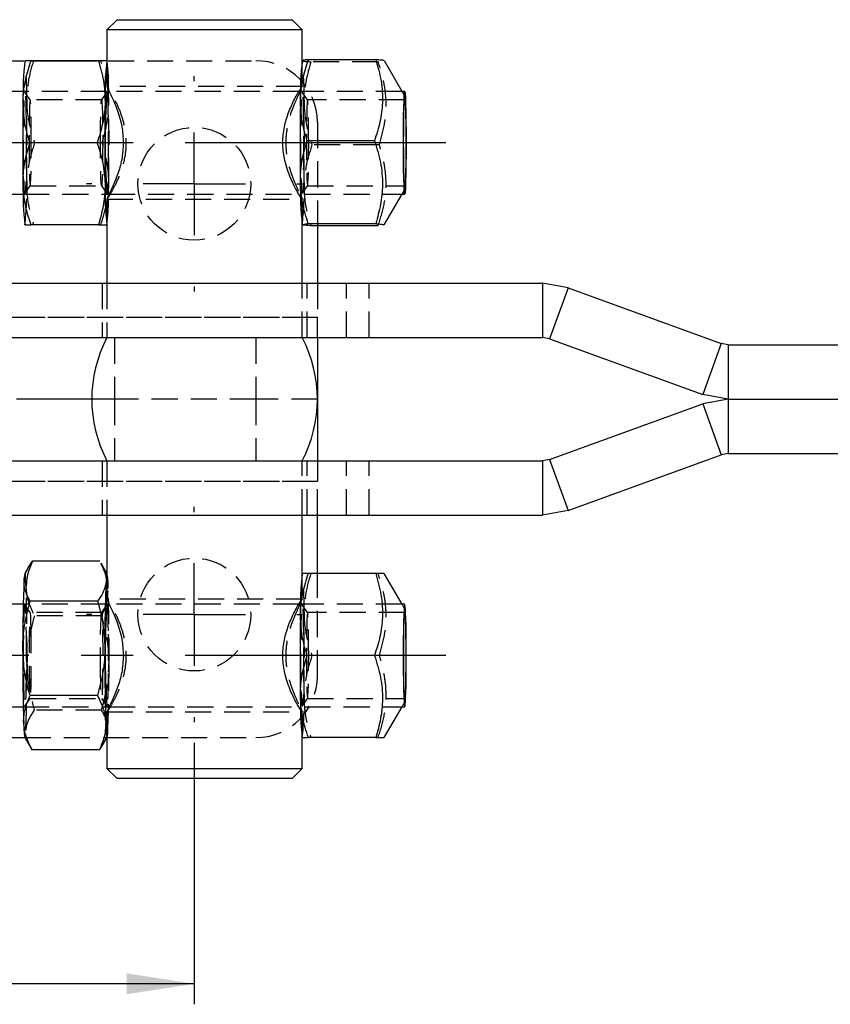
# Model space of a CAD drawing. Extents: x 33 to 403, y 99 to 261.
# Tile 3 of 21: x 116 to 155, y 99 to 147. Entities that reach past the tile are written whole.
import ezdxf

# ---------------------------------------------------------------- set-up
doc = ezdxf.new("R2010")
doc.units = 0
doc.linetypes.add('CENTERX2', pattern=[20.32, 12.7, -2.54, 2.54, -2.54])
doc.linetypes.add('HIDDEN', pattern=[1.905, 1.27, -0.635])
doc.layers.get('0').update_dxf_attribs({"linetype": 'CONTINUOUS'})
doc.styles.add('SLDTEXTSTYLE0', font='TXT', dxfattribs={"width": 0.75})
doc.dimstyles.new('SLDDIMSTYLE2', dxfattribs={"dimtxt": 3.5, "dimasz": 3.302, "dimexe": 0, "dimexo": 0.0625, "dimgap": 0.875, "dimtad": 1, "dimdec": 3, "dimrnd": 1e-09, "dimzin": 12, "dimtxsty": 'SLDTEXTSTYLE0', "dimsah": 1, "dimcen": 0.09, "dimazin": 3, "dimtfac": 1, "dimtdec": 3, "dimtofl": 0, "dimtmove": 0, "dimatfit": 3, "dimtolj": 1, "dimtzin": 12})

# ---------------------------------------------------------------- blocks, each defined once
blk = doc.blocks.new('_D_9')
at = {"color": 179, "linetype": 'CONTINUOUS'}
for p, q in [((100.259, 111.45), (100.259, 98.7)), ((124.259, 111.45), (124.259, 98.7)), ((124.259, 99.7), (100.259, 99.7))]:
    blk.add_line(p, q, dxfattribs=at)
for points in [[(100.259, 99.7), (103.561, 99.192), (103.561, 100.208)], [(124.259, 99.7), (120.957, 100.208), (120.957, 99.192)]]:
    blk.add_solid(points, dxfattribs=at)
at = {"color": 179, "linetype": 'CONTINUOUS', "insert": (108.198, 104.212, -5.655), "char_height": 3.5, "attachment_point": 1, "style": 'SLDTEXTSTYLE0'}
blk.add_mtext('24', dxfattribs=at)
blk = doc.blocks.new('SW_CENTERMARKSYMBOL_6')
at = {"color": 0, "linetype": 'CONTINUOUS'}
for p, q in [((0, 5), (0, 5.25)), ((0, 0), (0, 2.5)), ((-5, 0), (-5.25, 0)), ((0, 0), (-2.5, 0)), ((0, 0), (0, -2.5)), ((0, 0), (2.5, 0)), ((5, 0), (5.25, 0)), ((0, -5), (0, -5.25))]:
    blk.add_line(p, q, dxfattribs=at)
blk = doc.blocks.new('SW_CENTERMARKSYMBOL_7')
at = {"color": 0, "linetype": 'CONTINUOUS'}
for p, q in [((0, 5), (0, 5.25)), ((0, 0), (0, 2.5)), ((-5, 0), (-5.25, 0)), ((0, 0), (-2.5, 0)), ((0, 0), (0, -2.5)), ((0, 0), (2.5, 0)), ((5, 0), (5.25, 0)), ((0, -5), (0, -5.25))]:
    blk.add_line(p, q, dxfattribs=at)

msp = doc.modelspace()

# ---------------------------------------------------------------- linework, layer by layer
at = {"color": 7, "linetype": 'CONTINUOUS'}
for p, q in [((120.4963, 146.6999), (119.9963, 146.1999)), ((120.4963, 146.6999), (129.0213, 146.6999)), ((129.5213, 146.1999), (129.0213, 146.6999)), ((119.9963, 146.1999), (119.9963, 143.4377)), ((129.5213, 146.1999), (119.9963, 146.1999)), ((129.5213, 144.7091), (129.5213, 146.1999)), ((97.2588, 144.7), (115.9483, 144.7)), ((115.9969, 144.6999), (115.9946, 144.6959)), ((119.5814, 144.6999), (116.297, 144.6999)), ((116.355, 144.7), (119.5235, 144.7)), ((129.5202, 144.7048), (129.5151, 144.6959)), ((133.1042, 144.7494), (129.8198, 144.7494)), ((134.3855, 143.1999), (133.5223, 144.697)), ((115.919, 143.1999), (72.5385, 143.1999)), ((120.1077, 143.1999), (119.9978, 143.1999)), ((120.078, 143.1999), (120.0757, 143.306)), ((129.4395, 143.1999), (129.3535, 143.1999)), ((129.4429, 143.2689), (129.4098, 143.1999)), ((134.518, 143.1999), (134.3841, 143.1999)), ((119.5221, 140.6999), (116.2377, 140.6999)), ((133.0427, 140.8009), (129.7583, 140.8009)), ((72.5385, 138.1999), (115.919, 138.1999)), ((119.9963, 137.982), (119.9963, 133.8499)), ((119.9978, 138.1999), (120.1073, 138.1999)), ((120.0757, 138.0932), (120.078, 138.1999)), ((129.4192, 138.1814), (129.4428, 138.1311)), ((133.5178, 136.695), (134.3855, 138.1999)), ((134.3841, 138.1999), (134.518, 138.1999)), ((115.9946, 136.7039), (115.9969, 136.6999)), ((119.5814, 136.6999), (116.297, 136.6999)), ((129.5151, 136.7039), (129.5157, 136.7028)), ((129.5213, 133.8499), (129.5213, 136.6996)), ((133.0997, 136.7514), (129.8153, 136.7514)), ((133.2182, 136.6504), (129.9338, 136.6504)), ((130.2588, 136.6504), (130.2588, 133.8499)), ((99.3037, 133.8499), (141.2286, 133.8499)), ((141.2286, 133.8499), (141.2286, 131.1999)), ((142.477, 133.6298), (141.2286, 133.8499)), ((142.477, 133.6298), (141.5707, 131.1396)), ((142.477, 133.6298), (149.949, 130.9102)), ((101.6652, 131.1999), (141.2286, 131.1999)), ((130.2588, 131.1999), (130.2588, 128.1999)), ((141.5707, 131.1396), (141.2286, 131.1999)), ((141.5707, 131.1396), (149.0426, 128.42)), ((149.949, 130.9102), (149.0426, 128.42)), ((150.291, 130.8499), (149.949, 130.9102)), ((150.291, 130.8499), (150.291, 128.1999)), ((150.291, 130.8499), (156.9974, 130.8499)), ((119.2588, 128.1999), (115.5956, 128.1999)), ((130.2588, 128.1999), (130.2588, 125.1999)), ((150.291, 128.1999), (149.0426, 128.42)), ((150.291, 128.1999), (149.0426, 127.9798)), ((150.291, 128.1999), (150.291, 125.5499)), ((150.291, 128.1999), (156.7274, 128.1999)), ((141.5707, 125.2602), (149.0426, 127.9798)), ((149.0426, 127.9798), (149.949, 125.4896)), ((142.477, 122.77), (149.949, 125.4896)), ((150.291, 125.5499), (149.949, 125.4896)), ((150.291, 125.5499), (156.9595, 125.5499)), ((101.6652, 125.1999), (141.2286, 125.1999)), ((141.5707, 125.2602), (141.2286, 125.1999)), ((141.2286, 125.1999), (141.2286, 122.5499)), ((141.5707, 125.2602), (142.477, 122.77)), ((99.3037, 122.5499), (141.2286, 122.5499)), ((119.9963, 122.5499), (119.9963, 118.4377)), ((129.5213, 119.6999), (129.5213, 122.5499)), ((130.2588, 119.6999), (130.2588, 122.5499)), ((142.477, 122.77), (141.2286, 122.5499)), ((116.1809, 120.019), (115.9946, 119.6959)), ((119.6513, 120.3001), (116.3669, 120.3001)), ((119.9963, 119.7066), (119.7113, 120.2008)), ((129.5174, 119.6999), (129.5151, 119.6959)), ((133.1019, 119.6999), (129.8176, 119.6999)), ((134.3855, 118.1999), (133.5206, 119.6999)), ((115.919, 118.1999), (72.5385, 118.1999)), ((119.5437, 118.359), (116.2594, 118.359)), ((120.1077, 118.1999), (119.9978, 118.1999)), ((129.4395, 118.1999), (129.3535, 118.1999)), ((129.4429, 118.2691), (129.4098, 118.1999)), ((134.518, 118.1999), (134.3841, 118.1999)), ((133.0427, 115.6999), (129.7583, 115.6999)), ((119.5331, 113.7588), (116.2487, 113.7588)), ((72.5385, 113.1999), (115.919, 113.1999)), ((119.9963, 112.982), (119.9963, 110.1999)), ((119.9978, 113.1999), (120.1073, 113.1999)), ((129.4219, 113.1756), (129.4429, 113.1309)), ((133.5206, 111.6999), (134.3855, 113.1999)), ((134.3841, 113.1999), (134.518, 113.1999)), ((97.2588, 111.6998), (115.9969, 111.6998)), ((115.9946, 111.7039), (116.2857, 111.1989)), ((119.8161, 111.3808), (119.9963, 111.6932)), ((129.5151, 111.7039), (129.5174, 111.6999)), ((129.5213, 110.1999), (129.5213, 111.6999)), ((133.1019, 111.6999), (129.8176, 111.6999)), ((116.2847, 111.2061), (116.3456, 111.0997)), ((119.63, 111.0997), (116.3456, 111.0997)), ((119.9963, 110.1999), (120.4963, 109.6999)), ((119.9963, 110.1999), (129.5213, 110.1999)), ((129.0213, 109.6999), (129.5213, 110.1999)), ((129.0213, 109.6999), (120.4963, 109.6999))]:
    msp.add_line(p, q, dxfattribs=at)
at = {"color": 7, "linetype": 'HIDDEN'}
for p, q in [((119.6999, 144.6999), (119.5814, 144.6999)), ((119.9978, 144.6999), (119.9963, 144.6994)), ((120.0024, 144.6959), (120.0001, 144.6999)), ((120.0558, 144.7), (127.2588, 144.7)), ((129.5213, 143.431), (129.5213, 144.7091)), ((133.2227, 144.6484), (129.9383, 144.6484)), ((119.9978, 143.1999), (115.919, 143.1999)), ((116.261, 142.7985), (116.0015, 143.1695)), ((119.9955, 143.1695), (119.736, 142.7985)), ((129.5197, 143.4499), (119.9978, 143.4499)), ((129.3535, 143.1999), (120.1077, 143.1999)), ((134.3841, 143.1999), (129.4395, 143.1999)), ((129.5197, 143.4499), (129.5121, 143.431)), ((129.7815, 142.7985), (129.522, 143.1695)), ((134.5206, 142.9656), (134.3855, 143.1999)), ((119.7379, 142.7999), (116.259, 142.7999)), ((134.518, 142.7999), (129.7796, 142.7999)), ((130.2588, 141.7), (130.2588, 136.6504)), ((119.7592, 140.6999), (119.5221, 140.6999)), ((133.2797, 140.5989), (129.9953, 140.5989)), ((116.0015, 138.2303), (116.261, 138.6013)), ((116.259, 138.5999), (119.7379, 138.5999)), ((119.736, 138.6013), (119.9955, 138.2303)), ((129.522, 138.2303), (129.7815, 138.6013)), ((129.7796, 138.5999), (134.518, 138.5999)), ((134.3855, 138.1999), (134.5206, 138.4342)), ((115.919, 138.1999), (119.9978, 138.1999)), ((119.9978, 137.9499), (129.5197, 137.9499)), ((120.1073, 138.1999), (134.3841, 138.1999)), ((129.5183, 137.9523), (129.4445, 138.0513)), ((129.5213, 136.6996), (129.5213, 137.9687)), ((119.6999, 136.6999), (119.5814, 136.6999)), ((119.9963, 136.7004), (119.9978, 136.6999)), ((120.0001, 136.6999), (120.0024, 136.7039)), ((119.7588, 133.8499), (119.7588, 131.1999)), ((119.9963, 133.8499), (119.9963, 131.1999)), ((129.5213, 131.1999), (129.5213, 133.8499)), ((129.7588, 131.1999), (129.7588, 133.8499)), ((130.2588, 133.8499), (130.2588, 132.1999)), ((131.6772, 131.1999), (131.6772, 133.8499)), ((132.7841, 131.1999), (132.7841, 133.8499)), ((94.2588, 132.1999), (130.2588, 132.1999)), ((94.7588, 132.1999), (130.2588, 132.1999)), ((130.2588, 131.1999), (130.2588, 132.1999)), ((120.3671, 131.1999), (120.3671, 128.1999)), ((127.2588, 131.1999), (127.2588, 128.1999)), ((120.3671, 128.1999), (119.2588, 128.1999)), ((127.2588, 128.1999), (120.3671, 128.1999)), ((120.3671, 128.1999), (120.3671, 125.1999)), ((130.2588, 128.1999), (127.2588, 128.1999)), ((127.2588, 128.1999), (127.2588, 125.1999)), ((119.7588, 125.1999), (119.7588, 122.5499)), ((119.9963, 125.1999), (119.9963, 122.5499)), ((129.5213, 122.5499), (129.5213, 125.1999)), ((129.7588, 122.5499), (129.7588, 125.1999)), ((130.2588, 125.1999), (130.2588, 124.1999)), ((131.6772, 122.5499), (131.6772, 125.1999)), ((132.7841, 122.5499), (132.7841, 125.1999)), ((94.2588, 124.1999), (130.2588, 124.1999)), ((94.7588, 124.1999), (130.2588, 124.1999)), ((130.2588, 122.5499), (130.2588, 124.1999)), ((120.0024, 119.6959), (119.9963, 119.7066)), ((129.5213, 118.431), (129.5213, 119.6999)), ((130.2588, 114.6998), (130.2588, 119.6999)), ((133.2205, 119.6999), (133.1019, 119.6999)), ((119.9978, 118.1999), (115.919, 118.1999)), ((116.261, 117.7985), (116.0015, 118.1695)), ((119.9955, 118.1695), (119.736, 117.7985)), ((129.5197, 118.4499), (119.9978, 118.4499)), ((129.3535, 118.1999), (120.1077, 118.1999)), ((134.3841, 118.1999), (129.4395, 118.1999)), ((129.5197, 118.4499), (129.5121, 118.431)), ((129.7815, 117.7985), (129.522, 118.1695)), ((134.5206, 117.9656), (134.3855, 118.1999)), ((119.7379, 117.7999), (116.259, 117.7999)), ((119.7482, 117.641), (116.4639, 117.641)), ((134.518, 117.7999), (129.7796, 117.7999)), ((133.2798, 115.6999), (133.0427, 115.6999)), ((116.0015, 113.2303), (116.261, 113.6013)), ((116.259, 113.5999), (119.7379, 113.5999)), ((119.736, 113.6013), (119.9955, 113.2303)), ((129.522, 113.2303), (129.7815, 113.6013)), ((129.7796, 113.5999), (134.518, 113.5999)), ((134.3855, 113.1999), (134.5206, 113.4342)), ((115.919, 113.1999), (119.9978, 113.1999)), ((119.7376, 113.0408), (116.4532, 113.0408)), ((119.9978, 112.9499), (129.5197, 112.9499)), ((120.1073, 113.1999), (134.3841, 113.1999)), ((129.5213, 111.6999), (129.5213, 112.9687)), ((115.9969, 111.6998), (127.2588, 111.6998)), ((119.9963, 111.6932), (120.0024, 111.7039)), ((133.2205, 111.6999), (133.1019, 111.6999))]:
    msp.add_line(p, q, dxfattribs=at)
at = {"color": 179, "linetype": 'CENTERX2'}
for p, q in [((136.518, 140.6999), (70.5385, 140.6999)), ((136.518, 115.6999), (70.5385, 115.6999))]:
    msp.add_line(p, q, dxfattribs=at)
at = {"color": 7, "linetype": 'HIDDEN', "flags": 128}
for points in [[(116.0626, 140.6999), (116.061, 140.15), (116.0563, 139.6277), (116.0487, 139.1591), (116.0387, 138.7678), (116.0267, 138.4734), (116.0133, 138.2906), (115.9991, 138.2286), (115.985, 138.2906), (115.9716, 138.4734), (115.9596, 138.7678), (115.9495, 139.1591), (115.942, 139.6277), (115.9373, 140.15), (115.9357, 140.6999), (115.9373, 141.2498), (115.942, 141.7721), (115.9495, 142.2407), (115.9596, 142.632), (115.9716, 142.9264), (115.985, 143.1092), (115.9991, 143.1712), (116.0133, 143.1092), (116.0267, 142.9264), (116.0387, 142.632), (116.0487, 142.2407), (116.0563, 141.7721), (116.061, 141.2498), (116.0626, 140.6999)], [(119.9955, 143.1695), (119.9978, 143.1712), (120.0119, 143.1092), (120.0253, 142.9264), (120.0374, 142.632), (120.0474, 142.2407), (120.055, 141.7721), (120.0597, 141.2498), (120.0612, 140.6999)], [(120.0867, 142.6999), (120.0793, 143.1349), (120.078, 143.1999)], [(129.5831, 140.6459), (129.5812, 140.0974), (129.5762, 139.5792), (129.5684, 139.1172), (129.5581, 138.7346), (129.5459, 138.4504), (129.5324, 138.2791), (129.5183, 138.2292), (129.5042, 138.3032), (129.4909, 138.4973), (129.4791, 138.8019), (129.4692, 139.2017), (129.4619, 139.6766), (129.4576, 140.2028), (129.4563, 140.7539), (129.4582, 141.3024), (129.4632, 141.8206), (129.471, 142.2826), (129.4812, 142.6652), (129.4934, 142.9493), (129.5069, 143.1207), (129.5211, 143.1706), (129.5351, 143.0966), (129.5484, 142.9025), (129.5603, 142.5979), (129.5701, 142.1981), (129.5774, 141.7232), (129.5818, 141.197), (129.5831, 140.6459)], [(116.3129, 140.6999), (116.3113, 141.2025), (116.3067, 141.6758), (116.2994, 142.0925), (116.2896, 142.4282), (116.2781, 142.6634), (116.2655, 142.7846), (116.2525, 142.7846), (116.2399, 142.6634), (116.2284, 142.4282), (116.2187, 142.0925), (116.2113, 141.6758), (116.2067, 141.2025), (116.2051, 140.6999), (116.2067, 140.1973), (116.2113, 139.724), (116.2187, 139.3073), (116.2284, 138.9716), (116.2399, 138.7364), (116.2525, 138.6152), (116.2655, 138.6152), (116.2781, 138.7364), (116.2896, 138.9716), (116.2994, 139.3073), (116.3067, 139.724), (116.3113, 140.1973), (116.3129, 140.6999)], [(119.684, 140.6999), (119.6856, 141.2025), (119.6902, 141.6758), (119.6976, 142.0925), (119.7073, 142.4282), (119.7188, 142.6634), (119.7314, 142.7846), (119.7444, 142.7846), (119.7571, 142.6634), (119.7686, 142.4282), (119.7783, 142.0925), (119.7857, 141.6758), (119.7903, 141.2025), (119.7918, 140.6999), (119.7903, 140.1973), (119.7857, 139.724), (119.7783, 139.3073), (119.7686, 138.9716), (119.7571, 138.7364), (119.7444, 138.6152), (119.7314, 138.6152), (119.7188, 138.7364), (119.7073, 138.9716), (119.6976, 139.3073), (119.6902, 139.724), (119.6856, 140.1973), (119.684, 140.6999)], [(129.8334, 140.654), (129.8322, 141.1578), (129.8278, 141.6349), (129.8207, 142.0578), (129.8111, 142.4017), (129.7998, 142.6467), (129.7872, 142.7786), (129.7742, 142.7896), (129.7616, 142.6792), (129.7499, 142.4538), (129.74, 142.1265), (129.7324, 141.7162), (129.7275, 141.2469), (129.7257, 140.7458), (129.727, 140.242), (129.7313, 139.7649), (129.7384, 139.342), (129.748, 138.9981), (129.7594, 138.7531), (129.7719, 138.6212), (129.7849, 138.6102), (129.7976, 138.7205), (129.8092, 138.946), (129.8191, 139.2733), (129.8267, 139.6836), (129.8316, 140.1529), (129.8334, 140.654)], [(120.0612, 140.6999), (120.0597, 140.15), (120.055, 139.6277), (120.0474, 139.1591), (120.0374, 138.7678), (120.0253, 138.4734), (120.0119, 138.2906), (119.9978, 138.2286), (119.9955, 138.2303)], [(120.078, 138.1999), (120.0793, 138.2649), (120.0867, 138.6999)], [(116.0582, 118.9705), (116.0468, 119.2431), (116.0345, 119.4551), (116.0216, 119.6028), (116.0084, 119.6838), (115.9949, 119.6965), (115.9946, 119.6959)], [(116.0567, 116.7384), (116.0612, 116.2134), (116.0626, 115.6626), (116.0608, 115.1137), (116.0559, 114.5942), (116.0481, 114.1301), (116.0379, 113.7448), (116.0258, 113.4575), (116.0123, 113.2826), (115.9982, 113.2289), (115.9841, 113.2992), (115.9708, 113.4898), (115.9588, 113.7912), (115.949, 114.1884), (115.9416, 114.6613), (115.9371, 115.1864), (115.9357, 115.7372), (115.9375, 116.2861), (115.9424, 116.8056), (115.9502, 117.2697), (115.9603, 117.655), (115.9725, 117.9423), (115.986, 118.1172), (116.0001, 118.1709), (116.0142, 118.1006), (116.0275, 117.91), (116.0394, 117.6086), (116.0493, 117.2114), (116.0567, 116.7384)], [(119.9955, 118.1695), (119.9988, 118.1709), (120.0129, 118.1006), (120.0262, 117.91), (120.0381, 117.6086), (120.048, 117.2114), (120.0554, 116.7384)], [(129.5831, 115.6999), (129.5815, 115.15), (129.5768, 114.6277), (129.5693, 114.1591), (129.5592, 113.7678), (129.5472, 113.4734), (129.5338, 113.2906), (129.5197, 113.2286), (129.5056, 113.2906), (129.4922, 113.4734), (129.4801, 113.7678), (129.4701, 114.1591), (129.4625, 114.6277), (129.4578, 115.15), (129.4563, 115.6999), (129.4578, 116.2498), (129.4625, 116.7721), (129.4701, 117.2407), (129.4801, 117.632), (129.4922, 117.9264), (129.5056, 118.1092), (129.5197, 118.1712), (129.5338, 118.1092), (129.5472, 117.9264), (129.5592, 117.632), (129.5693, 117.2407), (129.5768, 116.7721), (129.5815, 116.2498), (129.5831, 115.6999)], [(116.3079, 116.5824), (116.3011, 117.0128), (116.2918, 117.3669), (116.2806, 117.6241), (116.2682, 117.7695), (116.2552, 117.7946), (116.2424, 117.6979), (116.2306, 117.4852), (116.2205, 117.1687), (116.2126, 116.7668), (116.2074, 116.3029), (116.2052, 115.804), (116.2061, 115.299), (116.2101, 114.8174), (116.217, 114.387), (116.2262, 114.0329), (116.2374, 113.7757), (116.2499, 113.6303), (116.2629, 113.6052), (116.2756, 113.7019), (116.2874, 113.9146), (116.2975, 114.2311), (116.3054, 114.633), (116.3106, 115.0969), (116.3128, 115.5958), (116.3119, 116.1008), (116.3079, 116.5824)], [(119.689, 114.8174), (119.685, 115.299), (119.6841, 115.804), (119.6863, 116.3029), (119.6915, 116.7668), (119.6994, 117.1687), (119.7096, 117.4852), (119.7214, 117.6979), (119.7341, 117.7946), (119.7471, 117.7695), (119.7595, 117.6241), (119.7707, 117.3669), (119.78, 117.0128), (119.7868, 116.5824), (119.7908, 116.1008), (119.7918, 115.5958), (119.7896, 115.0969), (119.7844, 114.633), (119.7765, 114.2311), (119.7663, 113.9146), (119.7545, 113.7019), (119.7418, 113.6052), (119.7288, 113.6303), (119.7164, 113.7757), (119.7052, 114.0329), (119.6959, 114.387), (119.689, 114.8174)], [(129.8335, 115.6999), (129.8319, 116.2025), (129.8273, 116.6758), (129.8199, 117.0925), (129.8102, 117.4282), (129.7987, 117.6634), (129.7861, 117.7846), (129.7731, 117.7846), (129.7604, 117.6634), (129.7489, 117.4282), (129.7392, 117.0925), (129.7318, 116.6758), (129.7272, 116.2025), (129.7257, 115.6999), (129.7272, 115.1973), (129.7318, 114.724), (129.7392, 114.3073), (129.7489, 113.9716), (129.7604, 113.7364), (129.7731, 113.6152), (129.7861, 113.6152), (129.7987, 113.7364), (129.8102, 113.9716), (129.8199, 114.3073), (129.8273, 114.724), (129.8319, 115.1973), (129.8335, 115.6999)], [(120.0554, 116.7384), (120.0599, 116.2134), (120.0612, 115.6626), (120.0594, 115.1137), (120.0545, 114.5942), (120.0468, 114.1301), (120.0366, 113.7448), (120.0245, 113.4575), (120.011, 113.2826), (119.9969, 113.2289), (119.9955, 113.2303)]]:
    msp.add_lwpolyline(points, dxfattribs=at)
at = {"color": 7, "linetype": 'CONTINUOUS', "flags": 128}
for points in [[(134.5822, 140.6999), (134.5807, 140.1625), (134.5763, 139.6502), (134.5691, 139.187), (134.5596, 138.7945), (134.5481, 138.4911), (134.5352, 138.291), (134.5215, 138.2036), (134.5077, 138.2328), (134.4943, 138.3775), (134.482, 138.6307), (134.4715, 138.9806), (134.4631, 139.411), (134.4572, 139.9016), (134.4542, 140.4296), (134.4542, 140.9702), (134.4572, 141.4982), (134.4631, 141.9888), (134.4715, 142.4191), (134.482, 142.7691), (134.4943, 143.0223), (134.5077, 143.167), (134.5215, 143.1962), (134.5352, 143.1088), (134.5481, 142.9087), (134.5596, 142.6053), (134.5691, 142.2128), (134.5763, 141.7496), (134.5807, 141.2373), (134.5822, 140.6999)], [(134.5762, 140.6503), (134.5744, 140.1287), (134.5695, 139.638), (134.5618, 139.2044), (134.5518, 138.8515), (134.5399, 138.5983), (134.5269, 138.4583), (134.5134, 138.4392), (134.5001, 138.542), (134.4878, 138.7611), (134.4772, 139.0847), (134.4687, 139.4954), (134.4629, 139.971), (134.4601, 140.4859), (134.4604, 141.0124), (134.4638, 141.522), (134.4701, 141.9873), (134.479, 142.3832), (134.49, 142.6883), (134.5026, 142.8863), (134.5159, 142.9664), (134.5294, 142.9242), (134.5423, 142.7622), (134.5538, 142.489), (134.5634, 142.1194), (134.5706, 141.6732), (134.575, 141.1745), (134.5762, 140.6503)], [(134.5719, 140.654), (134.5701, 140.1529), (134.5652, 139.6836), (134.5576, 139.2733), (134.5477, 138.946), (134.536, 138.7205), (134.5234, 138.6102), (134.5104, 138.6212), (134.4978, 138.7531), (134.4865, 138.9981), (134.4769, 139.342), (134.4698, 139.7649), (134.4654, 140.242), (134.4642, 140.7458), (134.466, 141.2469), (134.4709, 141.7162), (134.4785, 142.1265), (134.4884, 142.4538), (134.5, 142.6792), (134.5127, 142.7896), (134.5257, 142.7786), (134.5382, 142.6467), (134.5496, 142.4017), (134.5591, 142.0578), (134.5663, 141.6349), (134.5706, 141.1578), (134.5719, 140.654)], [(134.5822, 115.6999), (134.5807, 116.2373), (134.5763, 116.7496), (134.5691, 117.2128), (134.5596, 117.6053), (134.5481, 117.9087), (134.5352, 118.1088), (134.5215, 118.1962), (134.5077, 118.167), (134.4943, 118.0223), (134.482, 117.7691), (134.4715, 117.4191), (134.4631, 116.9888), (134.4572, 116.4982), (134.4542, 115.9702), (134.4542, 115.4296), (134.4572, 114.9016), (134.4631, 114.411), (134.4715, 113.9806), (134.482, 113.6307), (134.4943, 113.3775), (134.5077, 113.2328), (134.5215, 113.2036), (134.5352, 113.291), (134.5481, 113.4911), (134.5596, 113.7945), (134.5691, 114.187), (134.5763, 114.6502), (134.5807, 115.1625), (134.5822, 115.6999)], [(134.5762, 115.6999), (134.5747, 115.1769), (134.5701, 114.682), (134.5626, 114.2421), (134.5528, 113.8807), (134.5411, 113.6174), (134.5281, 113.4664), (134.5147, 113.4358), (134.5013, 113.5272), (134.4889, 113.7358), (134.4781, 114.0503), (134.4694, 114.4536), (134.4633, 114.9242), (134.4602, 115.4366), (134.4602, 115.9632), (134.4633, 116.4756), (134.4694, 116.9462), (134.4781, 117.3495), (134.4889, 117.664), (134.5013, 117.8726), (134.5147, 117.964), (134.5281, 117.9334), (134.5411, 117.7824), (134.5528, 117.5191), (134.5626, 117.1577), (134.5701, 116.7178), (134.5747, 116.2229), (134.5762, 115.6999)], [(134.5719, 115.6999), (134.5704, 115.1973), (134.5658, 114.724), (134.5584, 114.3073), (134.5487, 113.9716), (134.5371, 113.7364), (134.5245, 113.6152), (134.5115, 113.6152), (134.4989, 113.7364), (134.4874, 113.9716), (134.4777, 114.3073), (134.4703, 114.724), (134.4657, 115.1973), (134.4641, 115.6999), (134.4657, 116.2025), (134.4703, 116.6758), (134.4777, 117.0925), (134.4874, 117.4282), (134.4989, 117.6634), (134.5115, 117.7846), (134.5245, 117.7846), (134.5371, 117.6634), (134.5487, 117.4282), (134.5584, 117.0925), (134.5658, 116.6758), (134.5704, 116.2025), (134.5719, 115.6999)]]:
    msp.add_lwpolyline(points, dxfattribs=at)
at = {"color": 7, "linetype": 'HIDDEN'}
for centre in [(124.2588, 138.7), (124.2588, 117.6998)]:
    msp.add_circle(centre, 2.75, dxfattribs=at)
at = {"color": 7, "linetype": 'CONTINUOUS'}
for centre, radius, start, end in [((130.6936, 143.0447), 14.7874, 173.57325, 181.33612), ((135.2916, 143.0297), 15.3862, 173.7698, 181.22811), ((142.2858, 143.1378), 12.859, 173.02664, 181.61582), ((157.7978, 140.6999), 37.8829, 176.26221, 183.73779), ((259.546, 140.6999), 143.6497, 179.202259, 180.797741), ((263.546, 140.6999), 143.6511, 179.202267, 180.797733), ((272.9705, 140.6951), 143.5536, 179.169758, 180.765927), ((146.2806, 138.4493), 16.8541, 178.88878, 185.95447), ((130.6936, 138.3551), 14.7874, 178.66387, 186.42675), ((135.2916, 138.3701), 15.3862, 178.77189, 186.2302), ((125.7292, 128.1999), 6.4704, 152.37733, 207.62267), ((123.7883, 128.1999), 6.4704, 332.37733, 27.62267), ((117.7403, 119.3269), 1.7843, 168.06371, 179.91565), ((121.0554, 119.3931), 1.1026, 163.86938, 183.30505), ((144.214, 118.0447), 14.7872, 173.57318, 181.33613), ((192.1211, 116.3173), 76.2246, 177.735221, 180.19423), ((196.1209, 116.3173), 76.2258, 177.735236, 180.194207), ((157.7936, 115.6999), 37.8787, 176.2618, 183.7382), ((273.0696, 115.6999), 143.6527, 179.202276, 180.797724), ((221.8616, 115.5034), 105.9662, 179.699623, 181.662395), ((225.8632, 115.5034), 105.9691, 179.699654, 181.662371), ((144.214, 113.3551), 14.7872, 178.66387, 186.42681), ((119.5621, 112.3368), 3.6232, 178.53762, 190.06113), ((123.1149, 112.3133), 3.1783, 177.90774, 191.11832)]:
    msp.add_arc(centre, radius, start, end, dxfattribs=at)
at = {"color": 7, "linetype": 'HIDDEN'}
for centre, radius, start, end in [((101.3047, 143.0447), 14.7873, 358.66387, 6.42676), ((112.0548, 143.557), 8.0248, 358.2078, 8.18812), ((127.2588, 141.7), 3, 0, 90), ((112.7579, 142.9505), 16.8549, 358.88895, 5.95429), ((-27.5478, 140.6999), 143.6497, 359.202259, 0.797741), ((-23.5521, 140.6999), 143.6527, 359.202276, 0.797724), ((-13.9192, 140.7048), 143.5418, 359.169665, 0.765966), ((101.3048, 138.3551), 14.7873, 353.57323, 1.33613), ((116.7536, 138.262), 12.859, 353.02668, 1.61588), ((108.8326, 138.0227), 11.2433, 353.24327, 0.35921), ((117.3203, 119.1097), 2.7401, 357.08797, 12.4281), ((114.8252, 118.0447), 14.7874, 358.66387, 6.42672), ((10.1359, 115.8964), 105.967, 359.699631, 1.662388), ((14.132, 115.8964), 105.9696, 359.699651, 1.66236), ((-14.0302, 115.6999), 143.6527, 359.202276, 0.797724), ((39.8775, 115.0825), 76.2243, 357.735212, 0.194231), ((43.8761, 115.0825), 76.2244, 357.735213, 0.19423), ((127.2588, 114.6998), 3, 270, 0), ((114.8252, 113.3551), 14.7874, 353.57329, 1.33613), ((119.1574, 111.9894), 0.8872, 340.98692, 5.22867)]:
    msp.add_arc(centre, radius, start, end, dxfattribs=at)
at = {"color": 7, "linetype": 'CONTINUOUS'}
for points, knots in [([(115.9102, 142.6999), (115.9114, 142.7473), (115.9199, 143.1063), (116.0079, 143.7831), (116.2001, 144.3925), (116.297, 144.6999)], [0, 0, 0, 0, 0.0700477, 0.5307624, 1, 1, 1, 1]), ([(116.297, 144.6999), (116.2562, 144.6999), (116.143, 144.6999), (116.0194, 144.6999), (116.0103, 144.6999), (116.0062, 144.6999)], [0, 0, 0, 0, 0.2372225, 0.6569144, 1, 1, 1, 1]), ([(119.5814, 144.6999), (119.6764, 144.3751), (119.8682, 143.7195), (119.8953, 143.0418), (119.9089, 142.6999)], [0, 0, 0, 0, 0.4954579, 1, 1, 1, 1]), ([(119.9978, 144.6999), (119.9782, 144.6999), (119.9387, 144.6999), (119.7689, 144.6999), (119.6308, 144.6999), (119.5814, 144.6999)], [0, 0, 0, 0, 0.387516, 0.7807763, 1, 1, 1, 1]), ([(129.4319, 142.7752), (129.4331, 142.8219), (129.4418, 143.1763), (129.5302, 143.8445), (129.7227, 144.446), (129.8198, 144.7494)], [0, 0, 0, 0, 0.0700474, 0.5307623, 1, 1, 1, 1]), ([(129.8198, 144.7494), (129.7789, 144.7458), (129.6655, 144.7358), (129.5347, 144.719), (129.5262, 144.7057), (129.5219, 144.6989)], [0, 0, 0, 0, 0.2192242, 0.6070735, 1, 1, 1, 1]), ([(133.1042, 144.7494), (133.202, 144.4067), (133.3998, 143.7139), (133.4601, 142.6874), (133.3328, 141.7061), (133.14, 141.1045), (133.0427, 140.8009)], [0, 0, 0, 0, 0.2645953, 0.5349276, 0.7653327, 1, 1, 1, 1]), ([(133.4985, 144.697), (133.4977, 144.7021), (133.4954, 144.7162), (133.3181, 144.7337), (133.1533, 144.7458), (133.1042, 144.7494)], [0, 0, 0, 0, 0.2917144, 0.7888299, 1, 1, 1, 1]), ([(120.0016, 143.4377), (120.0112, 143.4103), (120.0311, 143.3529), (120.2228, 142.9705), (120.4865, 142.3667), (120.7472, 141.5738), (120.7846, 140.9685), (120.8011, 140.6999)], [0, 0, 0, 0, 0.1746218, 0.3655364, 0.5775897, 0.8125362, 1, 1, 1, 1]), ([(129.4445, 138.0513), (129.4407, 138.0562), (129.4103, 138.0956), (129.2272, 138.403), (128.94, 138.9724), (128.664, 139.7474), (128.5476, 140.5999), (128.6135, 141.3906), (128.8237, 142.1347), (129.1126, 142.7899), (129.3636, 143.2304), (129.4266, 143.3198), (129.4447, 143.3455)], [0, 0, 0, 0, 0.0153534, 0.1241755, 0.2444318, 0.3784298, 0.4835912, 0.5889459, 0.6920156, 0.8110822, 0.9457788, 1, 1, 1, 1]), ([(116.2377, 140.6999), (116.1427, 141.0247), (115.951, 141.6803), (115.9239, 142.358), (115.9102, 142.6999)], [0, 0, 0, 0, 0.4954581, 1, 1, 1, 1]), ([(119.9089, 142.6999), (119.9078, 142.6525), (119.8992, 142.2935), (119.8112, 141.6166), (119.6191, 141.0073), (119.5221, 140.6999)], [0, 0, 0, 0, 0.0700474, 0.5307622, 1, 1, 1, 1]), ([(129.7583, 140.8009), (129.6635, 141.1215), (129.4721, 141.7687), (129.4454, 142.4376), (129.4319, 142.7752)], [0, 0, 0, 0, 0.495458, 1, 1, 1, 1]), ([(115.9102, 138.6999), (115.91, 138.7473), (115.9079, 139.1063), (115.9758, 139.7831), (116.1499, 140.3925), (116.2377, 140.6999)], [0, 0, 0, 0, 0.0700474, 0.5307624, 1, 1, 1, 1]), ([(119.5221, 140.6999), (119.6268, 140.3751), (119.838, 139.7195), (119.8851, 139.0418), (119.9089, 138.6999)], [0, 0, 0, 0, 0.4954579, 1, 1, 1, 1]), ([(120.8011, 140.6999), (120.7835, 140.421), (120.7483, 139.8644), (120.5124, 139.1049), (120.2432, 138.4667), (120.0243, 138.0363), (120.0162, 137.9976), (120.013, 137.982)], [0, 0, 0, 0, 0.1947317, 0.3885523, 0.6042257, 0.8405764, 1, 1, 1, 1]), ([(129.4297, 138.7761), (129.4294, 138.8241), (129.4275, 139.1875), (129.4959, 139.8728), (129.6703, 140.4896), (129.7583, 140.8009)], [0, 0, 0, 0, 0.0700473, 0.5307624, 1, 1, 1, 1]), ([(133.0427, 140.8009), (133.1508, 140.4494), (133.3693, 139.7389), (133.4605, 138.6861), (133.3627, 137.6797), (133.1879, 137.0627), (133.0997, 136.7514)], [0, 0, 0, 0, 0.2645952, 0.5349276, 0.7653326, 1, 1, 1, 1]), ([(129.8153, 136.7514), (129.7109, 137.0802), (129.5001, 137.7439), (129.4533, 138.43), (129.4297, 138.7761)], [0, 0, 0, 0, 0.4954578, 1, 1, 1, 1]), ([(116.297, 136.6999), (116.1924, 137.0247), (115.9812, 137.6803), (115.934, 138.358), (115.9102, 138.6999)], [0, 0, 0, 0, 0.4954578, 1, 1, 1, 1]), ([(119.9089, 138.6999), (119.9092, 138.6525), (119.9113, 138.2935), (119.8433, 137.6166), (119.6692, 137.0073), (119.5814, 136.6999)], [0, 0, 0, 0, 0.0700474, 0.5307626, 1, 1, 1, 1]), ([(116.006, 136.6999), (116.0099, 136.6999), (116.0188, 136.6999), (116.142, 136.6999), (116.2562, 136.6999), (116.297, 136.6999)], [0, 0, 0, 0, 0.3373272, 0.7628126, 1, 1, 1, 1]), ([(119.5814, 136.6999), (119.6308, 136.6999), (119.7677, 136.6999), (119.9379, 136.6999), (119.9778, 136.6999), (119.9978, 136.6999)], [0, 0, 0, 0, 0.2192243, 0.6070735, 1, 1, 1, 1]), ([(129.5174, 136.7009), (129.5215, 136.7075), (129.5297, 136.7208), (129.66, 136.7376), (129.7744, 136.7477), (129.8153, 136.7514)], [0, 0, 0, 0, 0.3875159, 0.7807763, 1, 1, 1, 1]), ([(129.9338, 136.6504), (129.7739, 136.663), (129.5639, 136.6797), (129.5264, 136.6968), (129.5174, 136.7009)], [0, 0, 0, 0, 0.7614488, 1, 1, 1, 1]), ([(133.0997, 136.7514), (133.149, 136.7477), (133.3112, 136.7358), (133.4975, 136.717), (133.4983, 136.7017), (133.4986, 136.6951)], [0, 0, 0, 0, 0.1970432, 0.64934243, 1, 1, 1, 1]), ([(115.956, 119.3295), (115.9645, 119.4079), (116.0002, 119.7363), (116.2084, 120.0563), (116.3669, 120.3001)], [0, 0, 0, 0, 0.2385512, 1, 1, 1, 1]), ([(119.6937, 120.194), (119.8051, 119.9854), (119.9574, 119.7004), (119.9552, 119.4079), (119.9547, 119.3295)], [0, 0, 0, 0, 0.7320567, 1, 1, 1, 1]), ([(129.4308, 117.6999), (129.4319, 117.7473), (129.4405, 118.1063), (129.5285, 118.7831), (129.7206, 119.3925), (129.8176, 119.6999)], [0, 0, 0, 0, 0.0700474, 0.5307625, 1, 1, 1, 1]), ([(129.8176, 119.6999), (129.7767, 119.6999), (129.6636, 119.6999), (129.5399, 119.6999), (129.5308, 119.6999), (129.5267, 119.6999)], [0, 0, 0, 0, 0.2372224, 0.6569146, 1, 1, 1, 1]), ([(133.1019, 119.6999), (133.2, 119.3527), (133.3981, 118.6509), (133.459, 117.611), (133.3323, 116.6169), (133.1398, 116.0074), (133.0427, 115.6999)], [0, 0, 0, 0, 0.2645951, 0.5349274, 0.7653326, 1, 1, 1, 1]), ([(133.4989, 119.6999), (133.4984, 119.6999), (133.4973, 119.6999), (133.3161, 119.6999), (133.1511, 119.6999), (133.1019, 119.6999)], [0, 0, 0, 0, 0.3162033, 0.796131, 1, 1, 1, 1]), ([(116.2594, 118.359), (116.218, 118.4284), (116.1035, 118.6206), (115.971, 118.944), (115.961, 119.2005), (115.956, 119.3295)], [0, 0, 0, 0, 0.2192242, 0.6070736, 1, 1, 1, 1]), ([(119.9547, 119.3295), (119.9358, 119.2022), (119.8977, 118.9458), (119.7298, 118.6223), (119.5928, 118.4284), (119.5437, 118.359)], [0, 0, 0, 0, 0.3875158, 0.7807763, 1, 1, 1, 1]), ([(115.8969, 116.0589), (115.8974, 116.1134), (115.9016, 116.5263), (115.9814, 117.3047), (116.1661, 118.0054), (116.2594, 118.359)], [0, 0, 0, 0, 0.0700478, 0.5307626, 1, 1, 1, 1]), ([(119.5437, 118.359), (119.6427, 117.9855), (119.8424, 117.2315), (119.8778, 116.4521), (119.8956, 116.0589)], [0, 0, 0, 0, 0.4954576, 1, 1, 1, 1]), ([(120.0016, 118.4377), (120.0112, 118.4103), (120.0311, 118.3529), (120.2228, 117.9705), (120.4865, 117.3667), (120.7472, 116.5738), (120.7846, 115.9685), (120.8011, 115.6999)], [0, 0, 0, 0, 0.17462186, 0.3655364, 0.57758951, 0.81253625, 1, 1, 1, 1]), ([(129.4446, 113.0511), (129.4408, 113.056), (129.4104, 113.0955), (129.2272, 113.403), (128.94, 113.9724), (128.664, 114.7474), (128.5476, 115.5999), (128.6135, 116.3906), (128.8237, 117.1347), (129.1126, 117.7899), (129.3636, 118.2304), (129.4266, 118.3198), (129.4447, 118.3454)], [0, 0, 0, 0, 0.0155438, 0.1243466, 0.2445816, 0.3785559, 0.4836986, 0.5890346, 0.6920862, 0.8111316, 0.9458043, 1, 1, 1, 1]), ([(129.7583, 115.6999), (129.6633, 116.0247), (129.4715, 116.6803), (129.4444, 117.358), (129.4308, 117.6999)], [0, 0, 0, 0, 0.4954578, 1, 1, 1, 1]), ([(116.2487, 113.7588), (116.1498, 114.1324), (115.95, 114.8863), (115.9147, 115.6657), (115.8969, 116.0589)], [0, 0, 0, 0, 0.4954578, 1, 1, 1, 1]), ([(119.8956, 116.0589), (119.895, 116.0044), (119.8908, 115.5916), (119.811, 114.8131), (119.6263, 114.1124), (119.5331, 113.7588)], [0, 0, 0, 0, 0.0700474, 0.5307624, 1, 1, 1, 1]), ([(120.8011, 115.6999), (120.7835, 115.421), (120.7483, 114.8644), (120.5124, 114.1049), (120.2432, 113.4667), (120.0243, 113.0363), (120.0162, 112.9976), (120.013, 112.982)], [0, 0, 0, 0, 0.1947317, 0.3885522, 0.6042255, 0.8405764, 1, 1, 1, 1]), ([(129.4308, 113.6999), (129.4305, 113.7473), (129.4284, 114.1063), (129.4964, 114.7831), (129.6704, 115.3925), (129.7583, 115.6999)], [0, 0, 0, 0, 0.0700474, 0.5307623, 1, 1, 1, 1]), ([(133.0427, 115.6999), (133.151, 115.3527), (133.3699, 114.6509), (133.4616, 113.611), (133.3644, 112.6169), (133.19, 112.0074), (133.1019, 111.6999)], [0, 0, 0, 0, 0.2645951, 0.5349275, 0.7653326, 1, 1, 1, 1]), ([(115.94, 112.4293), (115.9393, 112.4608), (115.9338, 112.6994), (115.9954, 113.1494), (116.1638, 113.5545), (116.2487, 113.7588)], [0, 0, 0, 0, 0.0700475, 0.5307624, 1, 1, 1, 1]), ([(119.5331, 113.7588), (119.6408, 113.5429), (119.8582, 113.1071), (119.9117, 112.6566), (119.9387, 112.4293)], [0, 0, 0, 0, 0.4954581, 1, 1, 1, 1]), ([(129.8176, 111.6999), (129.7129, 112.0247), (129.5017, 112.6803), (129.4546, 113.358), (129.4308, 113.6999)], [0, 0, 0, 0, 0.4954578, 1, 1, 1, 1]), ([(116.3456, 111.0997), (116.238, 111.3157), (116.0206, 111.7515), (115.967, 112.202), (115.94, 112.4293)], [0, 0, 0, 0, 0.4954578, 1, 1, 1, 1]), ([(119.9387, 112.4293), (119.9394, 112.3978), (119.9449, 112.1591), (119.8833, 111.7092), (119.715, 111.3041), (119.63, 111.0997)], [0, 0, 0, 0, 0.0700476, 0.5307626, 1, 1, 1, 1]), ([(119.63, 111.0997), (119.6821, 111.1689), (119.7534, 111.2634), (119.7992, 111.3604), (119.8115, 111.3864)], [0, 0, 0, 0, 0.7314921, 1, 1, 1, 1]), ([(129.5266, 111.6999), (129.5305, 111.6999), (129.5393, 111.6999), (129.6625, 111.6999), (129.7767, 111.6999), (129.8176, 111.6999)], [0, 0, 0, 0, 0.3373273, 0.7628127, 1, 1, 1, 1]), ([(133.1019, 111.6999), (133.1511, 111.6999), (133.3132, 111.6999), (133.4955, 111.6999), (133.4973, 111.6999), (133.4981, 111.6999)], [0, 0, 0, 0, 0.2038641, 0.6718207, 1, 1, 1, 1])]:
    msp.add_open_spline(points, degree=3, knots=knots, dxfattribs=at)
at = {"color": 7, "linetype": 'HIDDEN'}
for points, knots in [([(116.4156, 144.6999), (116.3205, 144.3751), (116.1288, 143.7195), (116.1017, 143.0418), (116.088, 142.6999)], [0, 0, 0, 0, 0.495458, 1, 1, 1, 1]), ([(120.0867, 142.6999), (120.0856, 142.7473), (120.0771, 143.1063), (119.989, 143.7831), (119.7969, 144.3925), (119.6999, 144.6999)], [0, 0, 0, 0, 0.0700477, 0.5307623, 1, 1, 1, 1]), ([(129.5219, 144.6989), (129.5309, 144.6949), (129.5684, 144.6778), (129.7784, 144.6611), (129.9383, 144.6484)], [0, 0, 0, 0, 0.2385513, 1, 1, 1, 1]), ([(129.9383, 144.6484), (129.8431, 144.3196), (129.651, 143.6559), (129.6235, 142.9698), (129.6097, 142.6237)], [0, 0, 0, 0, 0.4954582, 1, 1, 1, 1]), ([(133.2797, 140.5989), (133.3779, 140.9504), (133.5765, 141.6609), (133.638, 142.7137), (133.5118, 143.7201), (133.3197, 144.3371), (133.2227, 144.6484)], [0, 0, 0, 0, 0.2645951, 0.5349273, 0.7653325, 1, 1, 1, 1]), ([(120.0021, 137.9523), (120.0295, 137.9873), (120.0845, 138.0578), (120.3245, 138.4642), (120.6275, 139.0859), (120.8872, 139.8859), (120.9702, 140.744), (120.8764, 141.5216), (120.6503, 142.2502), (120.3446, 142.9037), (120.0889, 143.3345), (119.9749, 143.5006), (119.9999, 143.4418), (120.0016, 143.4377)], [0, 0, 0, 0, 0.0923291, 0.1855011, 0.2894077, 0.4038311, 0.4915473, 0.5793239, 0.6681042, 0.7719509, 0.8866351, 0.9920062, 1, 1, 1, 1]), ([(129.4098, 143.1999), (129.3739, 143.1263), (129.2803, 142.9345), (129.0239, 142.3571), (128.7827, 141.5804), (128.6895, 140.7225), (128.7658, 139.9384), (128.9654, 139.2076), (129.2312, 138.5648), (129.3573, 138.3077), (129.4192, 138.1814)], [0, 0, 0, 0, 0.0856359, 0.2232306, 0.3759567, 0.4941563, 0.6125003, 0.730365, 0.8675382, 1, 1, 1, 1]), ([(129.4688, 143.3236), (129.4685, 143.3227), (129.4661, 143.3165), (129.4536, 143.2908), (129.4429, 143.2689)], [0, 0, 0, 0, 0.1451589, 1, 1, 1, 1]), ([(129.4447, 143.3455), (129.4708, 143.3858), (129.5107, 143.4475), (129.5174, 143.4493), (129.5197, 143.4499)], [0, 0, 0, 0, 0.6544896, 1, 1, 1, 1]), ([(116.088, 142.6999), (116.0892, 142.6525), (116.0977, 142.2935), (116.1857, 141.6166), (116.3779, 141.0073), (116.4748, 140.6999)], [0, 0, 0, 0, 0.0700475, 0.5307622, 1, 1, 1, 1]), ([(119.7592, 140.6999), (119.8542, 141.0247), (120.046, 141.6803), (120.0731, 142.358), (120.0867, 142.6999)], [0, 0, 0, 0, 0.4954581, 1, 1, 1, 1]), ([(129.6097, 142.6237), (129.6108, 142.5757), (129.6191, 142.2123), (129.7068, 141.527), (129.8986, 140.9102), (129.9953, 140.5989)], [0, 0, 0, 0, 0.0700476, 0.5307624, 1, 1, 1, 1]), ([(116.4748, 140.6999), (116.3702, 140.3751), (116.159, 139.7195), (116.1118, 139.0418), (116.088, 138.6999)], [0, 0, 0, 0, 0.495458, 1, 1, 1, 1]), ([(120.0867, 138.6999), (120.087, 138.7473), (120.0891, 139.1063), (120.0211, 139.7831), (119.8471, 140.3925), (119.7592, 140.6999)], [0, 0, 0, 0, 0.0700475, 0.5307623, 1, 1, 1, 1]), ([(129.9953, 140.5989), (129.8905, 140.2783), (129.679, 139.6311), (129.6314, 138.9622), (129.6074, 138.6246)], [0, 0, 0, 0, 0.4954577, 1, 1, 1, 1]), ([(133.2182, 136.6504), (133.3267, 136.993), (133.546, 137.6859), (133.6383, 138.7124), (133.5417, 139.6937), (133.3676, 140.2953), (133.2797, 140.5989)], [0, 0, 0, 0, 0.2645952, 0.5349275, 0.7653328, 1, 1, 1, 1]), ([(116.088, 138.6999), (116.0878, 138.6525), (116.0857, 138.2935), (116.1536, 137.6166), (116.3277, 137.0073), (116.4156, 136.6999)], [0, 0, 0, 0, 0.0700473, 0.5307624, 1, 1, 1, 1]), ([(119.6999, 136.6999), (119.8046, 137.0247), (120.0158, 137.6803), (120.0629, 138.358), (120.0867, 138.6999)], [0, 0, 0, 0, 0.4954577, 1, 1, 1, 1]), ([(129.6074, 138.6246), (129.6071, 138.5779), (129.6049, 138.2235), (129.6724, 137.5553), (129.8462, 136.9538), (129.9338, 136.6504)], [0, 0, 0, 0, 0.07004705, 0.53076217, 1, 1, 1, 1]), ([(129.4428, 138.1311), (129.4455, 138.1255), (129.5125, 137.9831), (129.5123, 137.9758), (129.5122, 137.9687)], [0, 0, 0, 0, 0.0391133, 1, 1, 1, 1]), ([(116.3669, 120.3001), (116.275, 120.0841), (116.0894, 119.6483), (116.0687, 119.1978), (116.0582, 118.9705)], [0, 0, 0, 0, 0.4954578, 1, 1, 1, 1]), ([(120.0569, 118.9705), (120.0553, 119.002), (120.0434, 119.2406), (119.949, 119.6906), (119.7512, 120.0957), (119.6513, 120.3001)], [0, 0, 0, 0, 0.0700475, 0.5307625, 1, 1, 1, 1]), ([(129.9361, 119.6999), (129.8411, 119.3751), (129.6493, 118.7195), (129.6223, 118.0418), (129.6086, 117.6999)], [0, 0, 0, 0, 0.4954578, 1, 1, 1, 1]), ([(133.2798, 115.6999), (133.3778, 116.0471), (133.5759, 116.7489), (133.6368, 117.7888), (133.5101, 118.7829), (133.3176, 119.3924), (133.2205, 119.6999)], [0, 0, 0, 0, 0.2645953, 0.5349276, 0.7653327, 1, 1, 1, 1]), ([(116.0582, 118.9705), (116.0598, 118.939), (116.0717, 118.7004), (116.1661, 118.2504), (116.364, 117.8453), (116.4639, 117.641)], [0, 0, 0, 0, 0.0700472, 0.5307624, 1, 1, 1, 1]), ([(119.7482, 117.641), (119.8402, 117.8569), (120.0258, 118.2927), (120.0465, 118.7432), (120.0569, 118.9705)], [0, 0, 0, 0, 0.495458, 1, 1, 1, 1]), ([(120.0021, 112.9523), (120.0295, 112.9873), (120.0845, 113.0578), (120.3245, 113.4642), (120.6275, 114.0859), (120.8872, 114.8859), (120.9702, 115.744), (120.8764, 116.5216), (120.6503, 117.2502), (120.3446, 117.9037), (120.0889, 118.3345), (119.9749, 118.5006), (119.9999, 118.4418), (120.0016, 118.4377)], [0, 0, 0, 0, 0.092329, 0.1855011, 0.2894077, 0.4038311, 0.4915473, 0.5793239, 0.6681042, 0.771951, 0.8866352, 0.9920062, 1, 1, 1, 1]), ([(129.4098, 118.1999), (129.3739, 118.1263), (129.2803, 117.9345), (129.0239, 117.3571), (128.7827, 116.5804), (128.6895, 115.7225), (128.7658, 114.9384), (128.9654, 114.2076), (129.2324, 113.5622), (129.3592, 113.3035), (129.4219, 113.1756)], [0, 0, 0, 0, 0.0854805, 0.22282577, 0.3752746, 0.49325998, 0.61138918, 0.72904014, 0.86596451, 1, 1, 1, 1]), ([(129.4688, 118.3236), (129.4685, 118.3227), (129.4661, 118.3165), (129.4536, 118.2909), (129.4429, 118.2691)], [0, 0, 0, 0, 0.1454742, 1, 1, 1, 1]), ([(129.4447, 118.3454), (129.4708, 118.3858), (129.5107, 118.4475), (129.5174, 118.4493), (129.5197, 118.4499)], [0, 0, 0, 0, 0.65455341, 1, 1, 1, 1]), ([(116.4639, 117.641), (116.3632, 117.2674), (116.1599, 116.5135), (116.121, 115.7341), (116.1014, 115.3409)], [0, 0, 0, 0, 0.495458, 1, 1, 1, 1]), ([(120.1001, 115.3409), (120.0998, 115.3954), (120.0975, 115.8082), (120.0213, 116.5867), (119.8398, 117.2874), (119.7482, 117.641)], [0, 0, 0, 0, 0.0700474, 0.5307622, 1, 1, 1, 1]), ([(129.6086, 117.6999), (129.6097, 117.6525), (129.6183, 117.2935), (129.7063, 116.6166), (129.8984, 116.0073), (129.9954, 115.6999)], [0, 0, 0, 0, 0.0700473, 0.5307623, 1, 1, 1, 1]), ([(129.9954, 115.6999), (129.8907, 115.3751), (129.6795, 114.7195), (129.6324, 114.0418), (129.6086, 113.6999)], [0, 0, 0, 0, 0.4954581, 1, 1, 1, 1]), ([(133.2205, 111.6999), (133.3288, 112.0471), (133.5477, 112.7489), (133.6394, 113.7888), (133.5422, 114.7829), (133.3678, 115.3924), (133.2798, 115.6999)], [0, 0, 0, 0, 0.264595, 0.5349276, 0.7653326, 1, 1, 1, 1]), ([(116.1014, 115.3409), (116.1017, 115.2864), (116.104, 114.8735), (116.1801, 114.0951), (116.3616, 113.3944), (116.4532, 113.0408)], [0, 0, 0, 0, 0.0700474, 0.5307626, 1, 1, 1, 1]), ([(119.7376, 113.0408), (119.8383, 113.4143), (120.0415, 114.1683), (120.0804, 114.9476), (120.1001, 115.3409)], [0, 0, 0, 0, 0.495458, 1, 1, 1, 1]), ([(129.6086, 113.6999), (129.6083, 113.6525), (129.6062, 113.2935), (129.6742, 112.6166), (129.8483, 112.0073), (129.9361, 111.6999)], [0, 0, 0, 0, 0.0700478, 0.5307624, 1, 1, 1, 1]), ([(116.4532, 113.0408), (116.2947, 112.7971), (116.0865, 112.477), (116.0508, 112.1486), (116.0423, 112.0703)], [0, 0, 0, 0, 0.7614488, 1, 1, 1, 1]), ([(120.041, 112.0703), (120.0411, 112.1486), (120.0418, 112.477), (119.8691, 112.7971), (119.7376, 113.0408)], [0, 0, 0, 0, 0.2385511, 1, 1, 1, 1]), ([(129.4429, 113.1309), (129.4455, 113.1254), (129.5205, 112.966), (129.549, 112.9061), (129.476, 113.0075), (129.4446, 113.0511)], [0, 0, 0, 0, 0.0199647, 0.5791832, 1, 1, 1, 1]), ([(119.8115, 111.3864), (119.867, 111.4853), (119.9933, 111.7106), (120.0238, 111.941), (120.041, 112.0703)], [0, 0, 0, 0, 0.4389213, 1, 1, 1, 1])]:
    msp.add_open_spline(points, degree=3, knots=knots, dxfattribs=at)

# ---------------------------------------------------------------- block references
at = {"color": 179, "linetype": 'CONTINUOUS'}
for name, p in [('SW_CENTERMARKSYMBOL_6', (124.2588, 138.7)), ('SW_CENTERMARKSYMBOL_7', (124.2588, 117.6998))]:
    msp.add_blockref(name, p, dxfattribs=at)

# ---------------------------------------------------------------- dimensions: what is measured, and where the dimension line sits
dim = msp.add_linear_dim(base=(100.2588, 99.6999), p1=(124.2588, 112.4498), p2=(100.2588, 112.4498), dimstyle='SLDDIMSTYLE2', dxfattribs=at)
dim.commit()
dim.dimension.update_dxf_attribs({"geometry": '_D_9', "text_midpoint": (112.2056, 99.6999), "dimtype": 160})

doc.saveas('drawing.dxf')
